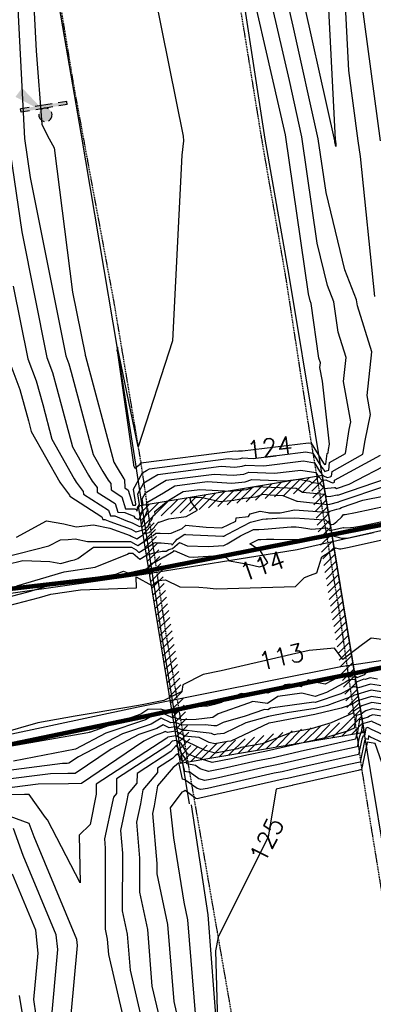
# Model space of a CAD drawing. Header units: feet. Extents: x 351431 to 355879, y 310968 to 329728.
# Tile 190 of 254: x 352935 to 353015, y 324905 to 325127. Entities that reach past the tile are written whole.
import ezdxf

# ---------------------------------------------------------------- set-up
doc = ezdxf.new("R2010")
doc.units = ezdxf.units.FT
doc.header["$MEASUREMENT"] = 0
doc.linetypes.add('D25', pattern=[0.375, 0.25, -0.125])
for name, color, linetype in [('EHID', 86, 'Continuous'), ('ELID', 174, 'Continuous'), ('ELIG', 41, 'Continuous'), ('ELTCH-EG1', 253, 'Continuous'), ('ELTCN-EG1', 251, 'Continuous'), ('ELTW-CREEK', 6, 'Continuous'), ('ELTWH-OHW', 4, 'D25'), ('ELYSP', 1, 'D25'), ('ESFS', 153, 'Continuous'), ('ESMask', 155, 'Continuous'), ('ETFS', 6, 'Continuous'), ('ETTC', 252, 'Continuous')]:
    doc.layers.add(name, color=color, linetype=linetype)
doc.styles.add('L80', font='simplex', dxfattribs={"height": 4})

# ---------------------------------------------------------------- blocks, each defined once
blk = doc.blocks.new('ESIPUBSIGN')
at = {"layer": 'ESMask'}
h = blk.add_hatch(color=256, dxfattribs=at)
edge = h.paths.add_edge_path()
edge.add_arc((0, 0), 0.03, 90, 450)
for p, q in [((-0.03, 0.1047), (-0.0447, 0.1047)), ((-0.0447, 0.1047), (-0.0447, 0.066)), ((-0.03, 0.1047), (-0.03, 0.066)), ((-0.0447, 0.0381), (-0.0447, -0.0393)), ((-0.03, 0.0381), (-0.03, -0.0393)), ((-0.0447, -0.0672), (-0.0447, -0.1059)), ((-0.03, -0.0672), (-0.03, -0.1059)), ((-0.03, -0.1059), (-0.0447, -0.1059))]:
    blk.add_line(p, q)
for start, end in [(144.2314, 216.3563), (17.9702, 107.0495), (253.5383, 340.7883)]:
    blk.add_arc((0, 0), 0.03, start, end)
blk.add_solid([(-0.0447, -0.1059), (-0.03, -0.1059), (-0.0447, 0.1047), (-0.03, 0.1047)], dxfattribs=at)

msp = doc.modelspace()

# ---------------------------------------------------------------- hatches: boundary and pattern name
at = {"layer": 'EHID'}
h = msp.add_hatch(dxfattribs=at)
h.set_pattern_fill('ANSI31', color=256, scale=10, style=0)
h.paths.add_polyline_path([(353012.62, 324966.34), (353003.22, 325024.09), (352961.71, 325017.16), (352971.21, 324959.42)])
h.paths.add_polyline_path([(353009.18, 324968.8), (353000.74, 325020.64), (352965.15, 325014.7), (352973.68, 324962.87)], flags=16)

# ---------------------------------------------------------------- linework, layer by layer
at = {"layer": 'ELID', "flags": 128}
msp.add_lwpolyline([(353012.62, 324966.34), (353003.22, 325024.09), (352961.71, 325017.16), (352971.21, 324959.42)], close=True, dxfattribs=at)
at = {"layer": 'ELIG', "flags": 128}
for points in [[(352938.79, 325419.35), (352941.37, 325398.86), (352944.47, 325377.1), (352949.21, 325348.13), (352957.47, 325299.11), (352966.11, 325246.23), (352973.79, 325199.31), (352982.84, 325147.53), (352990.22, 325099.68), (352995.63, 325069.01), (353001.5, 325033.38), (353008.01, 324993.95), (353013.9, 324957.72), (353017.4, 324936.49), (353024.64, 324906.63)], [(352904.86, 325347.07), (352914.65, 325297.12), (352923.12, 325248.89), (352931.44, 325201.19), (352940.15, 325151.6), (352948.83, 325101.06), (352957.11, 325052.2), (352961.12, 325026.66), (352966.9, 324988.63), (352973.18, 324950.25)], [(352973.67, 324950), (352977.39, 324925.25), (352979.41, 324898.78)]]:
    msp.add_lwpolyline(points, dxfattribs=at)
at = {"layer": 'ELTCH-EG1', "flags": 128}
for points, elevation in [([(353015.52, 324978.31), (353013.92, 324978.55), (353012.76, 324978.2), (353012.47, 324978.31), (353010.59, 324977.51), (353010.61, 324977.82), (353010.63, 324978.13), (353009.32, 324978.17), (353008.36, 324977.61), (353007.82, 324977.29), (353004.08, 324975.25), (353001.55, 324974.4), (352998.5, 324975.13), (352993.15, 324974.36), (352990.78, 324972.83), (352987.52, 324973.25), (352986.56, 324972.85), (352979.71, 324970.45), (352978.55, 324969.65), (352974.78, 324969.2), (352972.02, 324969.15), (352971.43, 324969.23), (352971.03, 324969.29), (352970.57, 324969.35), (352969.95, 324969.64), (352969.48, 324969.57), (352966.91, 324970.8), (352966.59, 324970.88), (352966.28, 324970.88), (352965.91, 324970.64), (352963.38, 324969.15), (352954.5, 324966.16), (352947.67, 324962.57), (352933.71, 324959.87)], 115), ([(352946.03, 324895.56), (352948.06, 324918.36), (352947.92, 324919.75), (352938.34, 324942.83), (352937.26, 324945.82), (352925.12, 324950.22)], 120)]:
    msp.add_lwpolyline(points, dxfattribs=dict(at, elevation=elevation))
at = {"layer": 'ELTCN-EG1', "flags": 128}
for points, elevation in [([(352962.15, 325148.36), (352971.88, 325100.39), (352971.95, 325099.34), (352971.53, 325096.08), (352969.42, 325054.35)], 124), ([(353007.37, 325147.34), (353009.02, 325115.11), (353011.15, 325099.31), (353011.65, 325095.82), (353014.87, 325064.35)], 122), ([(353003.66, 325146.63), (353006.07, 325099.61), (353006.11, 325099.3), (353006.12, 325099.23), (353006.18, 325098.62), (353006.17, 325098.38), (353006.21, 325098.07), (353005.97, 325099.07), (353005.93, 325099.31), (352997.47, 325137.33)], 121), ([(353011.97, 325130.61), (353016.18, 325099.33)], 123), ([(352934.34, 325010.19), (352941.1, 325013.9), (352945.02, 325013.17), (352947.77, 325012.55), (352951.71, 325013), (352955.33, 325012.21), (352959.94, 325010.58), (352960.15, 325010.46), (352961.46, 325009.87), (352962.69, 325010.68), (352962.98, 325010.93), (352964.21, 325011.29), (352964.71, 325011.78), (352965.43, 325012.46), (352965.53, 325012.72), (352966.34, 325013.56), (352966.41, 325013.57), (352966.49, 325013.6), (352968.66, 325014.32), (352972.51, 325014.89), (352975.06, 325016.29), (352974.48, 325017.06), (352973.59, 325018.26), (352973.44, 325019.01), (352973.73, 325019.19), (352974.04, 325019.23), (352976.16, 325019.11), (352980.17, 325018.25), (352981.78, 325018.36), (352983.24, 325018.56), (352983.57, 325018.61), (352986.08, 325019.06), (352986.6, 325019.01), (352986.78, 325019.13), (352988.16, 325019.28), (352989.76, 325019.85), (352991.42, 325019.75), (352994.26, 325019.57), (352997.44, 325018.3), (352997.45, 325018.3), (352997.54, 325018.29), (353004.39, 325017.52), (353004.83, 325017.65), (353006.85, 325018.15), (353006.96, 325018.23), (353017.63, 325021.86)], 118), ([(353017.84, 324976.59), (353014.01, 324977.16), (353011.25, 324976.32), (353010.56, 324976.58), (353010.29, 324976.47), (353010.29, 324976.51), (353010.31, 324976.68), (353009.97, 324976.48), (353009, 324975.91), (353007.29, 324974.98), (353001.53, 324973.04), (353001.23, 324973.12), (352991.49, 324971.73), (352990.92, 324971.36), (352990.15, 324971.46), (352989.92, 324971.37), (352985.79, 324969.92), (352980.86, 324968.53), (352979.35, 324967.82), (352978.75, 324967.75), (352976.9, 324968.02), (352972, 324967.94), (352971.21, 324968.05), (352970.02, 324968.61), (352969.09, 324968.47), (352966.94, 324969.51), (352964.65, 324968.17), (352958.18, 324965.98), (352948.29, 324960.79), (352946.17, 324959.36), (352945.74, 324959.35), (352944.71, 324959.34), (352927.91, 324957.14)], 116), ([(353020.15, 324974.86), (353014.1, 324975.77), (353010.14, 324974.57), (353009.98, 324974.46), (353005.9, 324972.94), (353004.3, 324972.35), (353001.51, 324971.69), (352995.24, 324970.67), (352991.07, 324969.89), (352985.98, 324968.46), (352980.96, 324966.07), (352979.47, 324965.9), (352978.91, 324965.79), (352978.65, 324965.86), (352978.21, 324966.08), (352977.69, 324966.14), (352975.01, 324966.42), (352972.78, 324966.74), (352971.98, 324966.73), (352971.85, 324966.75), (352970.08, 324967.58), (352968.71, 324967.37), (352967.36, 324968.02), (352965.92, 324967.18), (352961.86, 324965.81), (352955.66, 324962.55), (352947.57, 324957.1), (352945.9, 324957.04), (352941.99, 324957.02), (352930.67, 324955.53)], 117), ([(353022.47, 324973.14), (353014.2, 324974.38), (353011.08, 324973.44), (353010.17, 324972.82), (353009.97, 324972.68), (353007.41, 324971.73), (353001.48, 324970.34), (353001.46, 324970.33), (352991.21, 324968.42), (352991.1, 324968.39), (352982.57, 324964.33), (352981.8, 324964.24), (352979.01, 324963.7), (352977.71, 324964.04), (352975.48, 324965.14), (352972.93, 324965.41), (352972.2, 324965.48), (352971.62, 324965.86), (352970.14, 324966.55), (352968.33, 324966.28), (352967.78, 324966.54), (352967.2, 324966.2), (352965.54, 324965.64), (352963.02, 324964.32), (352948.97, 324954.84), (352946.07, 324954.73), (352939.28, 324954.69), (352933.42, 324953.92)], 118), ([(352942.16, 324900.9), (352943.64, 324917.52), (352943.31, 324920.78), (352935.89, 324938.64), (352933.71, 324944.73)], 121), ([(352939.82, 324895.43), (352938.28, 324906.25), (352939.21, 324916.69), (352938.7, 324921.8), (352933.44, 324934.46)], 122), ([(352937.73, 324890.89), (352935.04, 324907.18)], 123)]:
    msp.add_lwpolyline(points, dxfattribs=dict(at, elevation=elevation))
at = {"layer": 'ELYSP', "flags": 128}
msp.add_lwpolyline([(351862.52, 329554.66), (351868.48, 329538.31), (351869.42, 329535.95), (351870.63, 329533.34), (351871.84, 329531.02), (351898.68, 329481.43), (351924.63, 329434.28), (351928.34, 329428.36), (351931.88, 329424.34), (351933, 329422.54), (351952.19, 329389.41), (351978.48, 329342.28), (352004.81, 329294.75), (352030.84, 329247.33), (352060.63, 329194.08), (352086.79, 329146.62), (352116.65, 329092.67), (352140.95, 329048.32), (352164.81, 329004.89), (352188.15, 328962.14), (352212.85, 328916.49), (352228.2, 328887.95), (352236.33, 328872.41), (352258.49, 328829.36), (352280.54, 328783.38), (352290.03, 328762.79), (352309.71, 328719.23), (352329.72, 328673.69), (352349.1, 328626.81), (352367.07, 328581.15), (352373.57, 328564.01), (352390.32, 328517.88), (352406.22, 328471.17), (352421.7, 328424.27), (352436.86, 328376.11), (352450.25, 328329.8), (352462.61, 328281.12), (352475.09, 328231.87), (352486.25, 328185.11), (352496.74, 328135.09), (352505.62, 328086.27), (352514.54, 328033.94), (352521.76, 327989.77), (352531.3, 327933.73), (352538.7, 327889.39), (352547.72, 327833.41), (352554.93, 327789.91), (352563.81, 327734.73), (352571.11, 327689.55), (352579.84, 327635.26), (352587.38, 327589.57), (352596.28, 327533.25), (352603.29, 327489.34), (352612.56, 327432.99), (352619.66, 327389.61), (352628.79, 327333.57), (352636.36, 327289.78), (352645.14, 327234.58), (352652.62, 327189.46), (352661.63, 327134.08), (352668.69, 327089.35), (352675.89, 327044.48), (352682.73, 327000.59), (352686.56, 326976.32), (352694.26, 326927.21), (352698.66, 326895.64), (352706.97, 326847.16), (352714.25, 326799.55), (352722.48, 326747.2), (352729.75, 326701.34), (352737.97, 326649.53), (352746.56, 326595.61), (352754.07, 326548.63), (352762.09, 326498.76), (352770.28, 326448.66), (352778.28, 326399.02), (352786.42, 326348.21), (352794.41, 326298.89), (352802.47, 326248.63), (352810.51, 326199.31), (352818.65, 326148.92), (352826.64, 326099.4), (352835.05, 326048.43), (352843, 325999.3), (352851.33, 325946.41), (352858.97, 325899.03), (352867.02, 325848.86), (352874.94, 325799.46), (352883.36, 325747.23), (352891.16, 325699.21), (352899.48, 325647.1), (352907.27, 325599.21), (352915.42, 325548.05), (352923.22, 325499.12), (352931.65, 325447.72), (352940.42, 325398.62), (352949.15, 325347.91), (352957.47, 325299.11), (352966.11, 325246.23), (352973.26, 325199.22), (352981.71, 325147.47), (352989.51, 325099.49), (352994.9, 325068.59), (353000.4, 325032.81), (353006.91, 324993.6), (353012.12, 324957.22), (353021.58, 324898.88), (353029.63, 324849.76), (353037.69, 324799.9), (353045.8, 324751.02), (353054.11, 324701.43), (353062.02, 324652.29), (353070.04, 324602.96), (353077.96, 324553.87), (353085.91, 324505.09), (353094.14, 324454.84), (353102.2, 324406.14), (353110.06, 324356.36), (353118.02, 324307.22), (353125.92, 324257.7), (353133.91, 324207.71), (353141.65, 324159.13), (353149.64, 324109.53), (353157.86, 324060.15), (353165.85, 324010.86), (353173.75, 323961.19), (353181.54, 323912.02), (353189.31, 323862.86), (353197.18, 323812.79), (353205.17, 323763.84), (353213.16, 323713.91), (353220.85, 323664.89), (353228.93, 323615.88), (353236.82, 323566.31), (353244.93, 323517.07), (353252.73, 323467.46), (353260.77, 323417.72), (353268.41, 323368.86), (353276.49, 323319.6), (353284.34, 323270.41), (353292.33, 323221.36), (353299.99, 323171.68), (353307.93, 323122.47), (353316.1, 323072.76), (353323.86, 323023.29), (353332.53, 322971.2), (353340.22, 322922.22), (353347.13, 322874.57), (353353.74, 322823.54), (353359.62, 322773.77), (353365.17, 322724.35), (353370.3, 322674.05), (353375.32, 322625.03), (353379.87, 322575.18), (353384.18, 322525.33), (353387.85, 322475.76), (353391.39, 322426.12), (353394.47, 322376.08), (353397.29, 322326.88), (353399.17, 322276.61), (353401.08, 322227.34), (353402.1, 322175.29), (353403.06, 322127.63), (353403.66, 322075.2), (353403.64, 322026.39), (353403.67, 321975.84), (353403.97, 321926.36), (353403.89, 321875.83), (353404, 321870.12), (353405.85, 321868.24), (353409.01, 321827.04), (353412.79, 321812.81), (353417.65, 321807.44), (353422.66, 321811.83), (353426.67, 321827.75), (353429.86, 321842.46), (353429.64, 321876.49), (353429.54, 321926.15), (353429.75, 321976.4), (353429.79, 322027.56), (353429.97, 322076.64), (353429.72, 322128.27), (353429.25, 322177.1), (353428.85, 322227.79), (353428.22, 322277.97), (353427.15, 322328.04), (353425.56, 322378.43), (353423.62, 322427.85), (353421.45, 322478.53), (353418.44, 322525.97), (353414.47, 322578.5), (353410.55, 322629.29), (353406.58, 322678.66), (353401.12, 322728.54), (353395.2, 322777.93), (353389.23, 322827.82), (353382.69, 322878.03), (353375.18, 322928.17), (353367.76, 322976.62), (353359.81, 323029.14), (353352.32, 323077.72), (353344.64, 323128.12), (353336.86, 323177.53), (353329.17, 323226.11), (353321.25, 323275.45), (353313.08, 323325.09), (353304.98, 323374.58), (353296.9, 323424.28), (353289.12, 323472.69), (353281.01, 323522.56), (353272.96, 323571.98), (353264.82, 323621.91), (353256.83, 323670.94), (353248.87, 323720.32), (353240.85, 323769.6), (353233.06, 323818.82), (353224.88, 323868.78), (353216.97, 323917.79), (353209, 323967.62), (353201.01, 324016.34), (353192.87, 324065.93), (353184.88, 324115.09), (353176.89, 324164.41), (353168.84, 324213.83), (353160.97, 324263.08), (353152.94, 324312.58), (353144.91, 324361.58), (353136.98, 324411.25), (353129.01, 324459.9), (353120.97, 324509.72), (353111.8, 324559.29), (353103.71, 324608.2), (353096.64, 324657.7), (353088.4, 324707.05), (353080.52, 324756.9), (353072.54, 324806.18), (353064.63, 324854.91), (353056.29, 324905.17), (353046.88, 324963), (353040.5, 325001.65), (353034.51, 325038.43), (353032.08, 325056.91), (353025.4, 325088.03), (353026.74, 325090.76), (353025.08, 325099.84), (353017.26, 325149.09), (353009.07, 325199.67), (353001.18, 325249.31), (352992.9, 325300.49), (352985.13, 325349.2), (352977.11, 325399.98), (352969.08, 325449.2), (352960.89, 325500.26), (352953.27, 325549.21), (352944.97, 325600.34), (352937.08, 325649), (352928.75, 325700.88), (352920.89, 325749.35), (352912.73, 325800.14), (352904.9, 325849.4), (352896.71, 325900.39), (352888.84, 325949.1), (352880.4, 326000.29), (352872.64, 326049.08), (352864.39, 326099.28), (352856.34, 326149.02), (352848.26, 326199.2), (352840.19, 326249.08), (352832.22, 326298.89), (352824.01, 326349.18), (352815.93, 326399.61), (352807.57, 326449.38), (352799.67, 326499.18), (352791.56, 326549.6), (352782.84, 326599.22), (352774.42, 326655.56), (352766.72, 326704.51), (352759.08, 326752.71), (352751.12, 326803.37), (352743.48, 326851.72), (352736.98, 326891.46), (352731.78, 326926.57), (352723.7, 326979.14), (352719.25, 327005.2), (352712.08, 327050.01), (352704.85, 327094.46), (352697.35, 327139.97), (352688.23, 327195.49), (352680.89, 327240.25), (352672.13, 327294.7), (352664.68, 327340.33), (352655.67, 327395.92), (352648.53, 327439.83), (352639.52, 327495.27), (352632.47, 327539.74), (352623.57, 327595.47), (352616.32, 327639.82), (352607.25, 327696.56), (352600.2, 327740.15), (352591.08, 327795.89), (352583.74, 327839.91), (352574.34, 327896.71), (352567.07, 327939.86), (352557.56, 327996.32), (352550.22, 328040.19), (352541.44, 328091.31), (352531.4, 328143.34), (352531.45, 328143.34), (352520.62, 328192.63), (352509.03, 328240.63), (352496.55, 328290.59), (352483.55, 328339.04), (352470.58, 328386.05), (352455.86, 328435.02), (352438.97, 328481.36), (352424.2, 328530.36), (352407.62, 328575.42), (352400.09, 328594.71), (352382.61, 328639.43), (352363.23, 328687.59), (352344.26, 328731.71), (352323.27, 328778.58), (352313.92, 328797.66), (352289.67, 328845.52), (352266.59, 328888.4), (352258.52, 328902.89), (352241.23, 328932.66), (352222.63, 328964.17), (352215.23, 328975.86), (352188.32, 329018), (352161.34, 329060.22), (352134.23, 329102.69), (352100.69, 329155.16), (352074.93, 329201.67), (352045.48, 329255.23), (352019.65, 329301.99), (351992.93, 329350.38), (351967.17, 329397.28), (351942.01, 329443.17), (351916.49, 329489.9), (351902.82, 329514.6), (351891.6, 329531.22), (351884.34, 329540.62), (351870.15, 329558.58, 1.1946), (351862.45, 329554.85)], format="xyb", dxfattribs=at)
msp.add_lwpolyline([(352984.21, 324894.24), (352992.52, 324843.71), (353000.45, 324794.7), (353008.54, 324745.37), (353016.78, 324695.86), (353024.83, 324646.53), (353032.83, 324597.26), (353040.9, 324547.4), (353048.98, 324498.35), (353057.05, 324449.37), (353065.11, 324399.81), (353073.08, 324350.47), (353080.87, 324301.15), (353088.82, 324251.58), (353096.66, 324202.37), (353104.52, 324153.36), (353112.56, 324104.05), (353120.32, 324054.79), (353128.53, 324004.88), (353136.12, 323955.53), (353144.11, 323906.01), (353151.85, 323856.49), (353159.79, 323807.19), (353167.71, 323757.88), (353175.4, 323708.71), (353183.41, 323659.29), (353191.43, 323609.73), (353199.33, 323560.72), (353207.21, 323511.65), (353215.3, 323461.83), (353223.03, 323412.47), (353231.18, 323363.28), (353239.08, 323313.56), (353246.97, 323264.24), (353254.78, 323214.9), (353262.77, 323165.39), (353270.77, 323116.16), (353278.65, 323066.75), (353286.53, 323017.6), (353287.39, 323010.17), (353286.96, 322964.83), (353289.74, 322915.05), (353293.09, 322865.36), (353294.22, 322815.85), (353295.51, 322766.33), (353297.43, 322717), (353299.01, 322667.59), (353300.37, 322618.43), (353301.75, 322569.21), (353303.58, 322520.04), (353304.54, 322470.94), (353305.74, 322422.17), (353305.56, 322388.55), (353305.06, 322388.54), (353299.28, 322387.59), (353297.35, 322389.85), (353294.18, 322443.37), (353290.91, 322495.83), (353287.45, 322546.86), (353282.98, 322598.95), (353278.21, 322649.69), (353273.37, 322699.14), (353267.41, 322750.32), (353261.16, 322800.27), (353254.24, 322851.15), (353246.93, 322901.67), (353239.23, 322951.31), (353231.45, 323000.74), (353223.11, 323052.85), (353214.76, 323104.49), (353206.63, 323155.75), (353198.47, 323206.33), (353191.34, 323255.07), (353187.17, 323283.02), (353190.78, 323284.64), (353185.17, 323304.72), (353180.19, 323320.31), (353174.53, 323355.44), (353166.34, 323406.76), (353158.17, 323457.72), (353149.84, 323509.21), (353141.34, 323562.21), (353133.19, 323613.4), (353124.76, 323665.19), (353116.29, 323717.16), (353108.1, 323768.67), (353099.98, 323819.82), (353091.82, 323871.3), (353083.14, 323925.24), (353074.41, 323979.03), (353066.06, 324031.83), (353057.75, 324083.35), (353049.19, 324136.92), (353040.61, 324189.48), (353031.78, 324241.31), (353024.64, 324289.83), (353016.5, 324341.11), (353008.44, 324391.52), (353000.27, 324442.06), (352991.66, 324494.86), (352983.32, 324545.65), (352974.72, 324598.45), (352966.55, 324649.57), (352957.79, 324704.09), (352948.99, 324759.74), (352940.87, 324812.43), (352935.12, 324849.1), (352934.31, 324859.22), (352933.8, 324871.86), (352932.07, 324889.05), (352925.95, 324916.75), (352922.15, 324940.49), (352916.03, 324979.33), (352909.12, 325019.99), (352901.28, 325070), (352892.97, 325122.86), (352884.56, 325175.29), (352876.23, 325226.6), (352868.01, 325279.24), (352858.95, 325330.37), (352846.81, 325400.48), (352838.11, 325454.47), (352829.09, 325509.39), (352820.44, 325561.85), (352812.42, 325613.94), (352805.56, 325665.83), (352800.29, 325713.74), (352797.31, 325761.29), (352791.48, 325854.23), (352786.83, 325905.82), (352780.9, 325959.93), (352778.48, 325980.88), (352777.45, 325991.16), (352777.56, 325995.61), (352778.61, 325998.74), (352780.86, 325999.62), (352784.24, 325998.78), (352797.22, 325949.41), (352806.48, 325899.94), (352815.96, 325850.93), (352824.47, 325801.87), (352832.78, 325752.64), (352841.47, 325703.34), (352850, 325653.98), (352858.54, 325604.91), (352867.2, 325555.64), (352876.16, 325506.56), (352885.42, 325456.49), (352893.87, 325407.59), (352902.48, 325358.35), (352913.41, 325309.51), (352921.77, 325259.53), (352930.62, 325210.85), (352939.01, 325161.57), (352947.12, 325112.25), (352950.73, 325092.7), (352956.24, 325063.14), (352962.32, 325026.93), (352967.87, 324988.97), (352974.51, 324950.14), (352984.21, 324894.24)], dxfattribs=at)
at = {"layer": 'ETFS'}
msp.add_solid([(352935.65, 325111.23), (352940.87, 325105.69), (352934.14, 325109.23)], dxfattribs=at)

# ---------------------------------------------------------------- block references
at = {"layer": 'ESFS', "xscale": 49.99999999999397, "yscale": 49.99999999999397, "zscale": 49.99999999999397, "rotation": 279.2233020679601}
msp.add_blockref('ESIPUBSIGN', (352940.87, 325105.16), dxfattribs=at)

# ---------------------------------------------------------------- next in the draw order: texts
at = {"layer": 'ETTC', "char_height": 4, "attachment_point": 5, "style": 'L80', "bg_fill": 3, "box_fill_scale": 1.2, "bg_fill_color": 256}
for s, insert, rotation, bg_fill_transparency in [('{124}', (352991.27, 325030.36, 124), 7.0133, 7020359), ('{114}', (352989.64, 325003.76, 114), 19.2341, 7020364), ('{113}', (352993.93, 324983.32, 113), 13.1242, 7020369), ('{125}', (352990.63, 324942.15, 125), 63.4134, 7020404)]:
    msp.add_mtext(s, dxfattribs=dict(at, insert=insert, rotation=rotation, bg_fill_transparency=bg_fill_transparency))

# ---------------------------------------------------------------- next in the draw order: linework, layer by layer
at = {"layer": 'ELTCH-EG1', "flags": 128}
for points, elevation in [([(352933.66, 325066.63), (352936.93, 325050.31), (352938.8, 325045.33), (352940.26, 325040.02), (352942.34, 325032.24), (352947.34, 325023.35), (352947.82, 325022.6), (352949.4, 325020.51), (352949.43, 325019.89), (352955.08, 325016.28), (352955.48, 325014.99), (352956.48, 325014.97), (352958.94, 325013.97), (352960.38, 325013.46), (352960.7, 325013.27), (352962.06, 325012.63), (352962.39, 325012.73), (352962.43, 325012.77), (352962.5, 325012.83), (352963.1, 325014.45), (352963.13, 325014.52), (352963.79, 325016.07), (352963.82, 325016.21), (352963.59, 325017.45), (352963.63, 325017.52), (352963.59, 325017.74), (352963.72, 325017.97), (352967.4, 325020.21), (352969.95, 325021.76), (352977.22, 325022.69), (352982.81, 325022.36), (352985.82, 325022.68), (352987.28, 325023.21), (352994.78, 325022.88), (352997.78, 325023.25), (353000.26, 325022.83), (353000.77, 325022.53), (353002.48, 325022.35), (353003.56, 325021.18), (353005.89, 325021.34), (353006.05, 325021.38), (353006.36, 325021.14), (353009.15, 325022.09), (353018.67, 325027.11)], 120), ([(352934.43, 324999.28), (352945.13, 325002.45), (352952.03, 325003.48), (352959.3, 325006.4), (352959.63, 325006.63), (352960.43, 325006.63), (352960.52, 325006.58), (352962.13, 325005.26), (352963.43, 325006.05), (352965.22, 325006.67), (352967.11, 325007.08), (352967.14, 325007.09), (352967.3, 325007.06), (352968.03, 325007.07), (352968.66, 325007.46), (352969.47, 325007.69), (352971.02, 325009.02), (352971.02, 325009.02), (352971.03, 325009.02), (352971.03, 325009.03), (352972.76, 325008.29), (352977.45, 325008.09), (352980.99, 325008.31), (352981.71, 325008.7), (352984.76, 325010.51), (352987.64, 325011.91), (352988.88, 325011.95), (352990.08, 325011.99), (352996.17, 325012.56), (352997.23, 325012.56), (352998.43, 325012.37), (352999.88, 325012.14), (353000.8, 325012), (353004.18, 325012.34), (353004.82, 325011.71), (353005.9, 325011.95), (353007.85, 325012.37), (353007.99, 325012.33), (353009.46, 325012.39), (353010.21, 325012.43), (353012, 325012.77), (353020.46, 325014.58)], 115), ([(353027.1, 324969.7), (353014.38, 324971.61), (353012.96, 324971.18), (353012.55, 324970.9), (353011.85, 324970.42), (353010.79, 324970.11), (353010.66, 324969.35), (353010.3, 324967.25), (353008.82, 324966.59), (353003.8, 324965.06), (353000.5, 324964.31), (352999.8, 324964.15), (352990.6, 324962.06), (352986.19, 324961.2), (352982.66, 324960.4), (352978.35, 324959.56), (352975.97, 324960.3), (352975.77, 324960.45), (352974.98, 324960.61), (352972.82, 324961.49), (352972.02, 324962.84), (352971.42, 324963.83), (352970.96, 324964.13), (352970.73, 324964.27), (352970.27, 324964.49), (352969.41, 324964.36), (352968.63, 324963.52), (352956.89, 324955.87), (352956.86, 324952.56), (352956.16, 324951.74), (352956.05, 324951.05), (352954.17, 324942.35), (352954.35, 324940.31), (352954.3, 324922.09), (352954.78, 324919.81), (352955.07, 324916.33), (352960.15, 324894.4)], 120), ([(353032.29, 324901.19), (353030.43, 324911.07), (353023.97, 324931.03), (353018.09, 324955.31), (353016.84, 324959.44), (353016.55, 324959.57), (353015.05, 324963.8), (353013.71, 324964.02), (353013.31, 324964.14), (353013.26, 324964), (353011.98, 324957.94), (353011.22, 324957.76), (352996.62, 324954.45), (352996.48, 324954.41), (352996.4, 324954.4), (352992.73, 324953.57), (352990.96, 324942.79), (352979.69, 324920.28), (352979.16, 324917.16), (352979.68, 324898.52)], 125)]:
    msp.add_lwpolyline(points, dxfattribs=dict(at, elevation=elevation))
at = {"layer": 'ELTCN-EG1', "flags": 128}
for points, elevation in [([(352969.42, 325054.35), (352961.71, 325030.55), (352957.05, 325052.95), (352956.96, 325052.18), (352957.03, 325052.08), (352957.17, 325051.16), (352960.67, 325026.57), (352960.67, 325026.33), (352960.96, 325025.76), (352962.2, 325026.64), (352962.33, 325026.86), (352962.36, 325026.88), (352962.37, 325026.89), (352983.58, 325029.6), (352984.11, 325029.57), (352984.39, 325029.6), (352984.53, 325029.65), (352985.23, 325029.62), (353000.02, 325031.44), (353000.64, 325031.33), (353003.4, 325026.86), (353003.66, 325026.54), (353003.96, 325026.63), (353004.2, 325029.03), (353004.46, 325029.18), (353004.57, 325029.93), (353004.75, 325031.13), (353003.16, 325045.28), (353002.61, 325048.37), (353002.72, 325049.38), (353002.39, 325050.45), (353000.62, 325062.74), (353000.38, 325063.35), (353000, 325064.93), (352994.87, 325100.69), (352984.13, 325147.37)], 124), ([(352934.27, 325136.41), (352936.19, 325099.88), (352937.46, 325091.1), (352945.5, 325050.95), (352946.17, 325049.18), (352946.69, 325047.3), (352951.62, 325028.8), (352953.78, 325024.96), (352954.97, 325023.06), (352955.56, 325022.28), (352955.63, 325020.83), (352958.03, 325019.3), (352958.86, 325016.61), (352960.95, 325016.56), (352961.29, 325016.42), (352961.49, 325016.09), (352961.61, 325016.67), (352961.59, 325016.78), (352962.03, 325017.59), (352961.65, 325019.92), (352963.02, 325022.42), (352964.88, 325023.54), (352966.16, 325024.33), (352980.4, 325026.14), (352983.46, 325025.97), (352985.1, 325026.14), (352985.9, 325026.43), (352990, 325026.25), (352998.9, 325027.35), (353001.35, 325026.93), (353002.52, 325025.04), (353002.79, 325024.7), (353003.06, 325024.37), (353003.38, 325023.98), (353004.24, 325023.6), (353004.9, 325023.81), (353005.23, 325023.91), (353005.34, 325025), (353012.29, 325028.84), (353012.75, 325031.97), (353014, 325037.78), (353013.24, 325042.09), (353014.3, 325051.89), (353011.06, 325062.21), (353010.86, 325063.57), (353008.23, 325070.3), (353003.98, 325087.69), (353002.24, 325099.77), (352996.6, 325125.11), (352991.7, 325146.43)], 122), ([(352937.34, 325146.91), (352938.78, 325119.57), (352940.04, 325103.11), (352941.34, 325100.47), (352942.83, 325097.75), (352946.98, 325065.3), (352949.79, 325051.27), (352949.85, 325051.11), (352949.9, 325050.94), (352956.26, 325027.08), (352957, 325025.77), (352958.54, 325023.29), (352958.64, 325023.17), (352958.72, 325021.3), (352959.5, 325020.8), (352960.56, 325017.41), (352961.11, 325017.4), (352961.23, 325017.62), (352960.67, 325021.01), (352962.68, 325024.64), (352963.62, 325025.21), (352964.27, 325025.61), (352981.99, 325027.87), (352983.78, 325027.77), (352984.75, 325027.87), (352985.21, 325028.04), (352987.62, 325027.93), (352999.46, 325029.39), (353000.99, 325029.13), (353002.96, 325025.95), (353003.42, 325025.39), (353003.5, 325025.28), (353003.73, 325025), (353004.08, 325025.11), (353004.59, 325025.27), (353004.77, 325027.02), (353008.38, 325029.01), (353009.17, 325034.45), (353009.53, 325036.13), (353007.93, 325045.23), (353008.51, 325050.64), (353006.72, 325056.33), (353005.74, 325063.16), (353004.3, 325066.83), (353001.99, 325076.31), (352998.56, 325100.23), (352995.73, 325112.9), (352987.91, 325146.9)], 123), ([(352932.59, 325099.36), (352935.56, 325078.86), (352941.22, 325050.63), (352942.49, 325047.26), (352943.47, 325043.66), (352946.98, 325030.52), (352950.56, 325024.16), (352951.39, 325022.83), (352952.48, 325021.4), (352952.53, 325020.36), (352956.55, 325017.79), (352957.17, 325015.8), (352958.71, 325015.76), (352960.77, 325014.92), (352960.97, 325014.59), (352961.9, 325014.12), (352962.25, 325014.94), (352962.53, 325015.59), (352962.72, 325016.44), (352962.59, 325017.12), (352962.83, 325017.56), (352962.62, 325018.83), (352963.37, 325020.19), (352966.14, 325021.88), (352968.05, 325023.04), (352978.81, 325024.41), (352983.13, 325024.16), (352985.46, 325024.41), (352986.59, 325024.82), (352992.39, 325024.57), (352998.34, 325025.3), (353001.71, 325024.72), (353002.08, 325024.13), (353002.17, 325024.02), (353002.35, 325023.79), (353003.06, 325023.03), (353003.93, 325023.09), (353004.24, 325022.97), (353005.47, 325022.43), (353005.73, 325022.51), (353005.86, 325022.55), (353005.9, 325022.99), (353016.21, 325028.68)], 121), ([(352932.64, 325049.99), (352935.12, 325043.4), (352937.05, 325036.38), (352937.7, 325033.97), (352944.13, 325022.55), (352944.24, 325022.37), (352946.33, 325019.63), (352946.34, 325019.41), (352953.6, 325014.77), (352953.78, 325014.18), (352954.24, 325014.17), (352955.36, 325013.72), (352960.16, 325012.02), (352961.23, 325011.42), (352961.25, 325011.41), (352963.3, 325012.01), (352963.57, 325012.28), (352963.96, 325012.65), (352964.32, 325013.62), (352964.76, 325014.06), (352965.08, 325015.02), (352965.59, 325015.41), (352965.48, 325015.99), (352968.07, 325018.18), (352968.66, 325018.54), (352971.84, 325020.47), (352975.63, 325020.96), (352982.48, 325020.56), (352986.18, 325020.95), (352987.97, 325021.6), (352997.16, 325021.2), (352997.22, 325021.21), (352997.26, 325021.2), (352998.71, 325020.35), (353003.6, 325019.84), (353004.07, 325019.33), (353005.07, 325019.4), (353006.49, 325019.74), (353006.61, 325019.65), (353017.77, 325023.44)], 119), ([(352931.66, 325005.71), (352941.65, 325008.24), (352944.28, 325009.58), (352945.98, 325009.66), (352947.6, 325009.85), (352950.32, 325009.26), (352960.03, 325009.24), (352961.21, 325008.54), (352961.68, 325008.33), (352964.17, 325009.96), (352964.75, 325010.46), (352965.12, 325010.57), (352965.7, 325011.12), (352966.25, 325011.07), (352966.71, 325011.09), (352968.64, 325011.01), (352969.17, 325011.12), (352971.64, 325012.19), (352972.43, 325012.88), (352976.99, 325012.43), (352980.55, 325012.27), (352983.7, 325013.8), (352983.76, 325014.59), (352986.58, 325014.88), (352986.94, 325015.43), (352989.17, 325016.05), (352990.91, 325015.72), (352991.13, 325015.68), (352993.65, 325015.66), (352996.9, 325016.37), (353003.03, 325015.89), (353004.11, 325015.82), (353004.29, 325015.63), (353004.81, 325016.03), (353006.42, 325016.49), (353007.09, 325016.66), (353007.49, 325016.91), (353012.25, 325018.53), (353021.76, 325020.38)], 117), ([(352932.12, 325004.05), (352935.78, 325004.98), (352941.86, 325004.74), (352944.35, 325004.31), (352946.65, 325004.99), (352947.38, 325005.1), (352948.15, 325005.41), (352951.71, 325007.95), (352960.23, 325007.94), (352961.25, 325007.34), (352961.9, 325006.79), (352964.61, 325008.43), (352965.21, 325008.86), (352965.65, 325008.99), (352966.17, 325008.9), (352966.92, 325008.93), (352969.2, 325008.7), (352969.32, 325008.43), (352970.03, 325009.22), (352970.51, 325009.75), (352972.22, 325010.88), (352972.41, 325010.79), (352980.8, 325010.44), (352981.07, 325010.46), (352981.13, 325010.49), (352981.8, 325010.89), (352986.96, 325013.58), (352989.68, 325014.27), (352990.53, 325014.3), (352990.84, 325014.31), (352992.88, 325014.5), (352996.99, 325014.54), (353003.52, 325014.14), (353003.63, 325014.12), (353003.68, 325014.12), (353003.72, 325014.11), (353003.85, 325014.12), (353005.02, 325012.98), (353005.22, 325013.03), (353005.65, 325013.12), (353006.37, 325013.75), (353007.49, 325014.72), (353007.77, 325015.07), (353007.93, 325015.28), (353008.28, 325015.3), (353010.57, 325015.73), (353017.62, 325017.29)], 116), ([(352920.51, 324991.7), (352939.52, 324996.61), (352942.08, 324997.37), (352948.79, 324998.37), (352961.33, 324998.81), (352961.31, 325001.31), (352964.78, 324999.36), (352966.29, 325000.47), (352967.85, 325000.61), (352971.13, 324999.04), (352975.35, 324998.98), (352977.25, 324998.79), (352979.29, 324998.59), (352997.11, 324999.15), (352998.06, 325000.1), (352999.12, 325001.15), (353000.5, 325001.66), (353001.92, 325002.2), (353003.03, 325005.76), (353004.88, 325007), (353006.11, 325007.82), (353006.7, 325007.67), (353006.97, 325007.59), (353007.31, 325007.61), (353008.78, 325007.92), (353031.46, 325012.91)], 113), ([(352925.67, 324995.02), (352936.97, 324997.94), (352943.61, 324999.91), (352956.68, 325001.87), (352958.43, 325002.57), (352959.56, 325002.15), (352961.21, 325002.56), (352963.55, 325003.09), (352964.01, 325003.4), (352964.71, 325004.31), (352965.31, 325004.52), (352965.5, 325004.56), (352967.47, 325005.77), (352967.56, 325005.77), (352969.57, 325006.99), (352969.66, 325007.02), (352969.84, 325007.18), (352972.74, 325005.94), (352973.11, 325005.78), (352974.11, 325005.74), (352980.9, 325006.16), (352980.95, 325006.18), (352982.24, 325004.92), (352986.79, 325004.09), (352988.99, 325003.54), (352990.13, 325003.93), (352990.89, 325004.48), (352989.3, 325007.02), (352989.32, 325007.09), (352989.21, 325007.16), (352986.85, 325008.7), (352988.81, 325009.66), (352989.32, 325009.67), (352990.57, 325009.79), (352991.15, 325009.79), (352992.27, 325009.79), (352997.69, 325009.7), (352998.1, 325009.78), (352998.3, 325009.82), (353000.14, 325010.12), (353004.5, 325010.56), (353004.62, 325010.44), (353005.21, 325010.57), (353006.42, 325010.25), (353007.48, 325009.96), (353008.82, 325010.01), (353014.62, 325011.25)], 114), ([(353026.16, 324986.03), (353014.16, 324987.53), (353011.91, 324985.88), (353007.77, 324982.73), (353005.87, 324985.28), (353000.17, 324984.71), (352996.18, 324983.84), (352980.43, 324980.17), (352976.36, 324979.3), (352971.76, 324977.03), (352971.59, 324975.47), (352967.53, 324973.48), (352962.63, 324972.47), (352959.67, 324971.97), (352947.54, 324969.95), (352939.19, 324968.49), (352930.83, 324966.05)], 113), ([(353019.71, 324981.85), (353013.7, 324980.65), (353012.59, 324979.28), (353010.88, 324978.56), (353010.89, 324978.72), (353007.68, 324978.83), (353006.94, 324978.85), (353006.75, 324978.74), (353006.64, 324978.68), (353003.79, 324977.12), (353002.32, 324977.49), (352999.96, 324978.1), (352998.38, 324976.52), (352995.78, 324977.14), (352994.82, 324977), (352994, 324976.47), (352990.87, 324975.13), (352989.28, 324975.21), (352987.77, 324975.28), (352986.5, 324974.83), (352984.89, 324975.04), (352983.2, 324974.34), (352981.56, 324973.77), (352980.49, 324973.03), (352978.93, 324972.61), (352977.41, 324972.21), (352974.91, 324972.05), (352972.67, 324972.28), (352971.67, 324971.64), (352970.08, 324970.63), (352969.95, 324970.65), (352969.92, 324970.65), (352969.89, 324970.67), (352969.86, 324970.66), (352969.71, 324970.74), (352966.74, 324971.52), (352963.92, 324971.44), (352962.35, 324970.41), (352951, 324966.39), (352950.81, 324966.33), (352950.77, 324966.3), (352950.38, 324966.23), (352928.55, 324962.41)], 114), ([(353024.79, 324971.42), (353014.29, 324973), (353012.02, 324972.31), (353011.36, 324971.86), (353010.25, 324971.1), (353010.08, 324971.05), (353010.06, 324970.94), (353010.01, 324970.61), (353005.14, 324968.47), (353000.61, 324967.08), (352996.17, 324966.26), (352989.58, 324963.76), (352984.79, 324962.88), (352984.18, 324962.59), (352984.12, 324962.58), (352979.1, 324961.61), (352976.77, 324962.22), (352972.76, 324964.2), (352972.48, 324964.23), (352971.65, 324964.76), (352971.18, 324965.06), (352970.21, 324965.52), (352968.39, 324965.25), (352968.2, 324965.04), (352952.31, 324954.68), (352952.28, 324952.43), (352950.97, 324945.6), (352948.49, 324943.18), (352948.69, 324932.45), (352941.37, 324946.62), (352940.92, 324947.17), (352937.2, 324952.37), (352936.56, 324952.37), (352936.17, 324952.32), (352924.83, 324952.07)], 119), ([(353021.84, 324969.11), (353014.47, 324970.22), (353013.9, 324970.05), (353013.74, 324969.93), (353013.46, 324969.74), (353011.5, 324969.16), (353011.26, 324967.76), (353010.96, 324966.01), (353010.77, 324965.56), (353010.62, 324964.81), (353002.65, 324963), (352999.16, 324962.21), (352991.78, 324960.53), (352988.23, 324959.84), (352980.89, 324958.17), (352977.52, 324957.52), (352975.65, 324958.1), (352974.6, 324958.85), (352972.7, 324959.25), (352972.5, 324960.13), (352971.54, 324961.58), (352971.38, 324961.83), (352970.36, 324963.38), (352970.31, 324963.34), (352969.05, 324961.99), (352961.48, 324957.05), (352961.46, 324954.92), (352959.46, 324952.58), (352959.14, 324950.63), (352957.76, 324944.25), (352958.21, 324939.16), (352958.17, 324926.22), (352959.29, 324920.9), (352959.95, 324912.81), (352964.08, 324895.01)], 121), ([(353025.59, 324963.56), (353014.46, 324968.72), (353014.26, 324968.82), (353012.21, 324968.21), (353011.9, 324966.42), (353011.88, 324966.27), (353011.84, 324966.28), (353011.4, 324965.17), (353010.96, 324963.09), (353004.79, 324961.69), (352998.53, 324960.27), (352992.95, 324959), (352990.27, 324958.48), (352979.13, 324955.95), (352976.69, 324955.48), (352975.34, 324955.89), (352973.42, 324957.26), (352972.22, 324957.51), (352971.66, 324959.96), (352971.2, 324960.65), (352970.63, 324961.51), (352970.53, 324961.44), (352970.04, 324961.07), (352969.48, 324960.46), (352966.07, 324958.24), (352966.06, 324957.28), (352962.76, 324953.42), (352962.23, 324950.21), (352961.35, 324946.15), (352962.06, 324938.01), (352962.04, 324930.35), (352963.81, 324921.99), (352964.84, 324909.28), (352967.93, 324895.96)], 122), ([(353021.09, 324963.8), (353014.24, 324966.98), (353013.41, 324967.41), (353012.92, 324967.27), (353012.84, 324966.83), (353012.65, 324965.47), (353012.33, 324965.57), (353012.02, 324964.78), (353011.3, 324961.37), (353006.93, 324960.38), (352997.89, 324958.33), (352994.13, 324957.47), (352992.32, 324957.12), (352977.36, 324953.72), (352975.85, 324953.43), (352975.02, 324953.69), (352972.25, 324955.67), (352971.73, 324955.78), (352970.93, 324959.27), (352970.85, 324959.48), (352969.93, 324958.67), (352969.64, 324958.45), (352966.06, 324954.27), (352965.32, 324949.79), (352964.94, 324948.05), (352965.92, 324936.86), (352965.91, 324934.48), (352968.32, 324923.08), (352969.73, 324905.76), (352971.78, 324896.9)], 123), ([(353016.59, 324964.05), (353014.01, 324965.24), (353013.53, 324965.5), (353013.42, 324964.68), (353012.82, 324964.86), (353012.64, 324964.39), (353011.64, 324959.65), (353009.08, 324959.07), (352997.26, 324956.39), (352995.3, 324955.94), (352994.36, 324955.76), (352975.59, 324951.5), (352975.02, 324951.39), (352974.7, 324951.48), (352972.29, 324953.21), (352972.01, 324953), (352971.52, 324952.85), (352968.91, 324949.38), (352969.71, 324942.6), (352972, 324928.12), (352972.83, 324924.18), (352974.62, 324902.23)], 124)]:
    msp.add_lwpolyline(points, dxfattribs=dict(at, elevation=elevation))
at = {"layer": 'ELTW-CREEK', "color": 2, "flags": 128}
for points in [[(353145.93, 325007.78), (353114.04, 325018.14), (353079.3, 325023.72), (353035.8, 325016.07), (352997.48, 325007.36), (352961.16, 325001.53), (352917.64, 324995.37), (352867.92, 324985.97)], [(353197.97, 324954.18), (353143.23, 324974.44), (353101.76, 324987.08), (353081.28, 324992.34), (353031.63, 324984.73), (353007.29, 324981.07), (352961.76, 324971.95), (352911.53, 324961.23), (352855.79, 324954.41)]]:
    msp.add_lwpolyline(points, dxfattribs=at)
at = {"layer": 'ELTWH-OHW', "ltscale": 0.5, "const_width": 1, "flags": 128}
for points in [[(353597.16, 325011.01), (353597.02, 325001.78), (353560.54, 324976.58), (353502.78, 324969.57), (353478.47, 324983.24), (353453.15, 325020.66), (353436.29, 325009.64), (353423.89, 325024.18), (353426.34, 325040.71), (353405.51, 325034.33), (353416.31, 325010.44), (353350.58, 324988.42), (353294.09, 324970.58), (353241.48, 324974.49), (353207.28, 324989.14), (353146.97, 325008.62), (353113.61, 325020.84), (353079.64, 325024.81), (353027.42, 325015.13), (352957.86, 325001.46), (352916.89, 324996.72), (352867.98, 324986.81), (352823.84, 324985.48), (352788.66, 324947.26), (352763.86, 324909.04), (352774.63, 324885.13), (352773.69, 324867.23), (352769.72, 324832.69), (352761.65, 324831.98), (352734.39, 324824.86), (352714.53, 324823.22), (352669.77, 324820.35), (352611.75, 324822.02), (352564.51, 324836.29), (352528.82, 324862.18), (352491.53, 324868.93)], [(353599.81, 324950.84), (353559.76, 324940.02), (353526.56, 324931.37), (353488.52, 324938.29), (353443.46, 324964.21), (353394.15, 324957.1), (353333.26, 324932.77), (353305.6, 324928.58), (353254.66, 324936.05), (353201.91, 324952.61), (353150.45, 324970.75), (353145, 324972.2), (353101.26, 324986.24), (353074.91, 324987.67), (353072.86, 324986.86), (353030.89, 324983.72), (352983.65, 324974.24), (352962.59, 324969.76), (352912.34, 324959.27), (352904.63, 324958.43), (352857.06, 324948.75), (352818.08, 324937.97), (352805.54, 324908.01), (352818.03, 324891.85), (352855.86, 324876.05), (352866.15, 324840.21), (352864.43, 324814.8), (352805.68, 324797.43), (352761.61, 324793.86), (352705.02, 324789.27), (352634.61, 324783.27), (352583.5, 324793.8), (352543.88, 324813.77), (352539.88, 324823.16), (352515.26, 324831.69), (352483.74, 324829.37)]]:
    msp.add_lwpolyline(points, dxfattribs=at)

doc.saveas('drawing.dxf')
